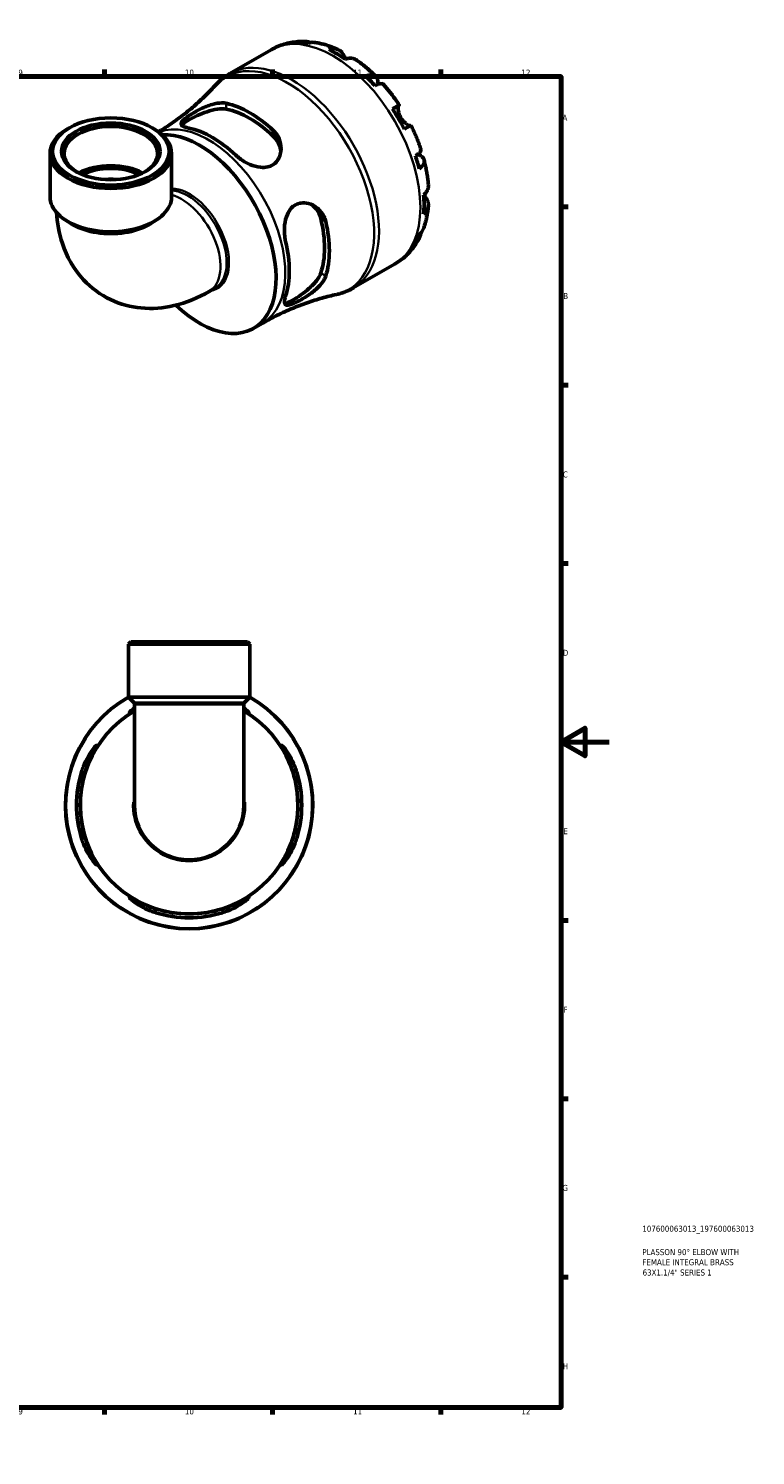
# Model space of a CAD drawing. Header units: millimetres. Extents: x 0 to 902, y 0 to 769.
# Tile 5 of 5: x 599 to 902, y 0 to 594. Entities that reach past the tile are written whole.
import ezdxf

# ---------------------------------------------------------------- set-up
doc = ezdxf.new("R2010")
doc.units = ezdxf.units.MM
for name, color, linetype, lineweight in [('Border (ISO)', 7, 'Continuous', 70), ('Title (ISO)', 7, 'Continuous', 50), ('Visible (ISO)', 7, 'Continuous', 50), ('Visible Narrow (ISO)', 7, 'Continuous', 35)]:
    doc.layers.add(name, color=color, linetype=linetype, lineweight=lineweight)
doc.styles.add('Note Text (ISO)', font='tahoma.ttf')

# ---------------------------------------------------------------- blocks, each defined once
blk = doc.blocks.new('Borders Default Border')
at = {"layer": 'Border (ISO)'}
for p, q in [((70.08, 574), (70.08, 576.9)), ((140.17, 574), (140.17, 576.9)), ((210.25, 574), (210.25, 576.9)), ((280.33, 574), (280.33, 576.9)), ((350.42, 574), (350.42, 576.9)), ((490.58, 574), (490.58, 576.9)), ((560.67, 574), (560.67, 576.9)), ((630.75, 574), (630.75, 576.9)), ((700.83, 574), (700.83, 576.9)), ((770.92, 574), (770.92, 576.9)), ((20, 519.75), (17.1, 519.75)), ((821, 519.75), (823.9, 519.75)), ((20, 445.5), (17.1, 445.5)), ((821, 445.5), (823.9, 445.5)), ((20, 371.25), (17.1, 371.25)), ((821, 371.25), (823.9, 371.25)), ((20, 222.75), (17.1, 222.75)), ((821, 222.75), (823.9, 222.75)), ((20, 148.5), (17.1, 148.5)), ((821, 148.5), (823.9, 148.5)), ((20, 74.25), (17.1, 74.25)), ((821, 74.25), (823.9, 74.25)), ((70.08, 20), (70.08, 17.1)), ((140.17, 20), (140.17, 17.1)), ((210.25, 20), (210.25, 17.1)), ((280.33, 20), (280.33, 17.1)), ((350.42, 20), (350.42, 17.1)), ((490.58, 20), (490.58, 17.1)), ((560.67, 20), (560.67, 17.1)), ((630.75, 20), (630.75, 17.1)), ((700.83, 20), (700.83, 17.1)), ((770.92, 20), (770.92, 17.1))]:
    blk.add_line(p, q, dxfattribs=at)
at = {"layer": 'Border (ISO)', "flags": 128}
for points in [[(420.5, 594), (420.5, 574), (414.73, 584), (426.27, 584), (420.5, 574)], [(20, 20), (20, 574), (821, 574), (821, 20), (20, 20)], [(0, 297), (20, 297), (10, 302.77), (10, 291.23), (20, 297)], [(841, 297), (821, 297), (831, 302.77), (831, 291.23), (821, 297)], [(420.5, 0), (420.5, 20), (414.73, 10), (426.27, 10), (420.5, 20)]]:
    blk.add_lwpolyline(points, dxfattribs=at)
at = {"layer": 'Border (ISO)', "color": 232, "true_color": 0xca0064, "char_height": 2.5, "attachment_point": 7, "style": 'Note Text (ISO)'}
for s, insert in [('1', (34.48, 574.4)), ('2', (104.37, 574.4)), ('3', (174.43, 574.35)), ('4', (244.42, 574.4)), ('5', (314.64, 574.35)), ('6', (384.66, 574.35)), ('7', (454.77, 574.4)), ('8', (524.81, 574.34)), ('9', (594.88, 574.35)), ('10', (664.29, 574.35)), ('11', (734.37, 574.4)), ('12', (804.46, 574.4)), ('A', (17.29, 555.62)), ('A', (821.59, 555.62)), ('B', (17.59, 481.38)), ('B', (821.89, 481.38)), ('C', (17.43, 407.08)), ('C', (821.73, 407.08)), ('D', (17.43, 332.88)), ('D', (821.73, 332.88)), ('E', (17.64, 258.63)), ('E', (821.94, 258.63)), ('F', (17.7, 184.38)), ('F', (822, 184.38)), ('G', (17.31, 110.08)), ('G', (821.61, 110.08)), ('H', (17.44, 35.88)), ('H', (821.74, 35.88)), ('1', (34.48, 17.1)), ('2', (104.37, 17.1)), ('3', (174.43, 17.05)), ('4', (244.42, 17.1)), ('5', (314.64, 17.05)), ('6', (384.66, 17.05)), ('7', (454.77, 17.1)), ('8', (524.81, 17.04)), ('9', (594.88, 17.05)), ('10', (664.29, 17.05)), ('11', (734.37, 17.1)), ('12', (804.46, 17.1))]:
    blk.add_mtext(s, dxfattribs=dict(at, insert=insert))
blk = doc.blocks.new('Title Blocks ISO')
at = {"layer": 'Title (ISO)', "color": 232, "true_color": 0xca0064, "style": 'Note Text (ISO)'}
for tag, p in [('PART_NUMBER_001', (33.84, 73.13)), ('DESCRIPTION_001', (33.84, 63.4)), ('DESCRIPTION_002', (33.84, 59.19)), ('DESCRIPTION_003', (33.95, 54.91))]:
    blk.add_attdef(tag, p, '', height=2.5, dxfattribs=at)

msp = doc.modelspace()

# ---------------------------------------------------------------- linework, layer by layer
at = {"layer": 'Visible (ISO)'}
for p, q in [((683.029, 575.25), (700.254, 585.169)), ((616.17, 552.694), (615.439, 552.269)), ((650.652, 552.694), (651.383, 552.269)), ((608.092, 523.956), (608.092, 541.999)), ((658.73, 523.956), (658.73, 541.999)), ((617.236, 512.643), (615.439, 513.686)), ((649.586, 512.643), (651.383, 513.686)), ((734.43, 485.992), (751.654, 495.911)), ((674.368, 484.539), (676.906, 486)), ((692.868, 469.19), (696.686, 471.388)), ((641.749, 338.741), (640.719, 337.711)), ((641.749, 338.741), (690.327, 338.741)), ((690.327, 338.741), (691.357, 337.711)), ((691.357, 337.711), (640.719, 337.711)), ((640.719, 315.641), (640.719, 337.711)), ((691.357, 315.641), (691.357, 337.711)), ((691.357, 315.641), (640.719, 315.641)), ((643.251, 313.109), (640.719, 315.641)), ((688.825, 313.109), (691.357, 315.641)), ((643.251, 313.109), (643.251, 312.581)), ((688.825, 313.109), (643.251, 313.109)), ((643.251, 312.581), (643.251, 270.741)), ((688.825, 313.109), (688.825, 312.581)), ((688.825, 270.741), (688.825, 312.581))]:
    msp.add_line(p, q, dxfattribs=at)
for radius, start, end in [(51.5, 119.403894, 60.596106), (45.32, 120.185455, 59.814545), (46.913, 162.81602, 197.18398), (45.334, 162.198005, 197.801995), (45.334, 342.198005, 17.801995), (46.913, 342.81602, 17.18398), (22.787, 180, 0), (45.334, 252.198005, 287.801995), (46.913, 252.81602, 287.18398)]:
    msp.add_arc((666.038, 270.741), radius, start, end, dxfattribs=at)
for centre, major_axis, ratio, start_param, end_param in [((727.669, 541.527), (-25.578, 44.417), 0.5780931, 5.8354042, 5.9494356), ((727.669, 541.527), (-25.578, 44.417), 0.5780931, 5.4049542, 5.5944875), ((727.669, 541.527), (-25.578, 44.417), 0.5780931, 5.0500061, 5.1640375), ((691.3, 520.584), (23.411, -40.654), 0.5780931, 2.0582112, 2.6580452), ((691.3, 520.584), (21.987, -38.182), 0.5780931, 2.0381235, 2.6781329), ((727.669, 541.527), (-25.578, 44.417), 0.5780931, 4.619556, 4.8090893), ((633.411, 541.999), (-19.476, 0), 0.5758617, 2.3863541, 7.0384239), ((675.709, 511.606), (-22.623, 39.286), 0.5780931, 5.1890174, 5.8104243), ((633.411, 541.999), (-25.319, 0), 0.5758617, 5.5016397, 10.2063236), ((670.251, 508.463), (-22.616, 39.274), 0.5780931, 2.0473985, 6.0035616), ((727.669, 541.527), (-25.578, 44.417), 0.5780931, 4.2646079, 4.3786393), ((633.411, 525.673), (-19.476, 0), 0.5758617, 3.9598134, 5.4649646), ((633.411, 525.673), (-17.528, 0), 0.5758617, 3.9777593, 5.4470187), ((633.411, 523.956), (-25.319, 0), 0.5758617, 0, 3.1415927), ((727.669, 541.527), (-25.578, 44.417), 0.5780931, 3.8341579, 4.0236912), ((633.411, 521.886), (22.787, 0), 0.5758617, 3.9231383, 5.5016397), ((691.3, 520.584), (21.987, -38.182), 0.5780931, 0.4673272, 1.1073366), ((691.3, 520.584), (23.411, -40.654), 0.5780931, 0.4874148, 1.0872489), ((675.709, 511.606), (-22.623, 39.286), 0.5780931, 3.6182211, 4.2396279), ((727.669, 541.527), (25.578, -44.417), 0.5780931, 0.3376171, 0.4516485)]:
    msp.add_ellipse(centre, major_axis=major_axis, ratio=ratio, start_param=start_param, end_param=end_param, dxfattribs=at)
for major_axis in [(24.289, 0), (20.506, 0)]:
    msp.add_ellipse((633.411, 542.841), major_axis=major_axis, ratio=0.5758617, dxfattribs=at)
for points, knots in [([(700.254, 585.169), (701.101, 585.657), (701.976, 586.095), (703.768, 586.867), (704.684, 587.201), (706.542, 587.762), (707.483, 587.989), (709.376, 588.34), (710.328, 588.464), (712.23, 588.614), (713.181, 588.641), (714.127, 588.622)], [5.49972085, 5.49972085, 5.49972085, 5.49972085, 5.56676099, 5.56676099, 5.63380113, 5.63380113, 5.70084126, 5.70084126, 5.7678814, 5.7678814, 5.83492154, 5.83492154, 5.83492154, 5.83492154]), ([(711.913, 588.337), (712.52, 588.509), (713.143, 588.6), (714.31, 588.639), (714.961, 588.587), (715.938, 588.378), (716.271, 588.283), (716.592, 588.171)], [0.23003486, 0.23003486, 0.23003486, 0.23003486, 0.44833783, 0.44833783, 0.67289568, 0.67289568, 0.78991665, 0.78991665, 0.78991665, 0.78991665]), ([(718.738, 588.182), (718.291, 588.257), (717.838, 588.281), (716.887, 588.237), (716.307, 588.141), (715.73, 587.967)], [6.57935547, 6.57935547, 6.57935547, 6.57935547, 6.75690579, 6.75690579, 6.97520876, 6.97520876, 6.97520876, 6.97520876]), ([(718.738, 588.182), (719.394, 588.071), (720.046, 587.941), (721.341, 587.643), (721.983, 587.476), (723.259, 587.107), (723.892, 586.905), (725.148, 586.469), (725.771, 586.235), (727.007, 585.736), (727.62, 585.472), (728.228, 585.192)], [5.94497245, 5.94497245, 5.94497245, 5.94497245, 5.99255162, 5.99255162, 6.04013079, 6.04013079, 6.08770996, 6.08770996, 6.13528912, 6.13528912, 6.18286829, 6.18286829, 6.18286829, 6.18286829]), ([(724.239, 585.218), (724.788, 585.404), (725.324, 585.517), (726.288, 585.609), (726.802, 585.593), (727.761, 585.402), (728.206, 585.228), (728.955, 584.79), (729.327, 584.487), (729.898, 583.824), (730.118, 583.493), (730.298, 583.147)], [0.2300371, 0.2300371, 0.2300371, 0.2300371, 0.4481544, 0.4481544, 0.6727436, 0.6727436, 0.8973328, 0.8973328, 1.1227327, 1.1227327, 1.2981486, 1.2981486, 1.2981486, 1.2981486]), ([(730.298, 583.147), (730.364, 583.019), (730.437, 582.881), (730.599, 582.576), (730.69, 582.407), (730.912, 582.004), (731.046, 581.765), (731.226, 581.455), (731.262, 581.394), (731.299, 581.333)], [-0.78516465, -0.78516465, -0.78516465, -0.78516465, -0.71674204, -0.71674204, -0.64259311, -0.64259311, -0.54817339, -0.54817339, -0.52513775, -0.52513775, -0.52513775, -0.52513775]), ([(735.708, 580.887), (735.619, 580.949), (735.529, 581.007), (735.065, 581.278), (734.62, 581.452), (733.661, 581.643), (733.147, 581.659), (732.183, 581.567), (731.647, 581.454), (731.098, 581.268)], [6.2608959, 6.2608959, 6.2608959, 6.2608959, 6.31513039, 6.31513039, 6.53971958, 6.53971958, 6.76430877, 6.76430877, 6.98242607, 6.98242607, 6.98242607, 6.98242607]), ([(735.709, 580.887), (736.281, 580.49), (736.847, 580.081), (737.968, 579.239), (738.524, 578.806), (739.622, 577.917), (740.166, 577.462), (741.241, 576.529), (741.773, 576.052), (742.824, 575.077), (743.344, 574.579), (743.857, 574.071)], [0.10215415, 0.10215415, 0.10215415, 0.10215415, 0.15041409, 0.15041409, 0.19867404, 0.19867404, 0.24693398, 0.24693398, 0.29519393, 0.29519393, 0.34345388, 0.34345388, 0.34345388, 0.34345388]), ([(677.153, 570.513), (675.799, 569.028), (674.364, 567.543), (671.338, 564.599), (669.747, 563.14), (666.421, 560.279), (664.686, 558.876), (661.092, 556.153), (659.232, 554.833), (656.003, 552.692), (654.661, 551.843), (653.299, 551.022)], [5.31717375, 5.31717375, 5.31717375, 5.31717375, 5.35368317, 5.35368317, 5.39019259, 5.39019259, 5.42670201, 5.42670201, 5.46321143, 5.46321143, 5.48840938, 5.48840938, 5.48840938, 5.48840938]), ([(677.153, 570.513), (677.491, 570.884), (677.841, 571.246), (678.564, 571.949), (678.936, 572.29), (679.702, 572.949), (680.095, 573.267), (680.902, 573.878), (681.315, 574.171), (682.159, 574.731), (682.59, 574.997), (683.029, 575.25)], [5.31717375, 5.31717375, 5.31717375, 5.31717375, 5.35368317, 5.35368317, 5.39019259, 5.39019259, 5.42670201, 5.42670201, 5.46321143, 5.46321143, 5.49972085, 5.49972085, 5.49972085, 5.49972085]), ([(739.607, 574.217), (740.129, 574.424), (740.623, 574.568), (741.487, 574.733), (741.933, 574.765), (742.732, 574.691), (743.084, 574.585), (743.645, 574.284), (743.905, 574.062), (744.305, 573.492), (744.446, 573.145), (744.606, 572.42), (744.64, 571.976), (744.594, 571.223), (744.56, 570.947), (744.511, 570.667)], [0.2300349, 0.2300349, 0.2300349, 0.2300349, 0.4483378, 0.4483378, 0.6728957, 0.6728957, 0.8974535, 0.8974535, 1.1226267, 1.1226267, 1.3478, 1.3478, 1.5738057, 1.5738057, 1.6947899, 1.6947899, 1.6947899, 1.6947899]), ([(746.905, 570.857), (746.824, 570.947), (746.711, 571.009), (746.394, 571.093), (746.138, 571.099), (745.505, 570.998), (745.128, 570.892), (744.367, 570.619), (743.916, 570.429), (743.424, 570.192)], [6.14481821, 6.14481821, 6.14481821, 6.14481821, 6.3077901, 6.3077901, 6.53234794, 6.53234794, 6.75690579, 6.75690579, 6.97520876, 6.97520876, 6.97520876, 6.97520876]), ([(746.906, 570.857), (747.387, 570.316), (747.862, 569.767), (748.798, 568.651), (749.259, 568.086), (750.166, 566.938), (750.613, 566.357), (751.49, 565.18), (751.921, 564.584), (752.767, 563.379), (753.183, 562.77), (753.59, 562.154)], [0.44157516, 0.44157516, 0.44157516, 0.44157516, 0.4894013, 0.4894013, 0.53722743, 0.53722743, 0.58505357, 0.58505357, 0.6328797, 0.6328797, 0.68070584, 0.68070584, 0.68070584, 0.68070584]), ([(665.908, 552.538), (665.414, 552.639), (664.97, 552.752), (663.74, 553.14), (663.165, 553.448), (662.601, 554.166), (662.607, 554.578), (663.157, 555.442), (663.543, 555.847), (664.517, 556.67), (665.035, 557.058), (666.252, 557.898), (666.94, 558.339), (668.713, 559.399), (669.823, 560.006), (672.489, 561.298), (674.066, 561.936), (677.028, 562.795), (678.427, 563.037), (680.339, 563.048), (680.945, 562.991), (681.5, 562.87)], [-3.8481612, -3.8481612, -3.8481612, -3.8481612, -3.6270332, -3.6270332, -3.149235, -3.149235, -2.6745547, -2.6745547, -2.3368508, -2.3368508, -2.0716963, -2.0716963, -1.7982934, -1.7982934, -1.4184679, -1.4184679, -0.9070726, -0.9070726, -0.4224468, -0.4224468, -0.1748914, -0.1748914, -0.1748914, -0.1748914]), ([(662.935, 553.747), (663.075, 553.937), (663.272, 554.142), (664.083, 554.835), (664.919, 555.384), (666.897, 556.523), (668.132, 557.166), (670.777, 558.383), (672.189, 558.952), (674.908, 559.861), (676.409, 560.247), (679.193, 560.627), (680.476, 560.618), (681.5, 560.421)], [2.8213762, 2.8213762, 2.8213762, 2.8213762, 3.0179158, 3.0179158, 3.4373947, 3.4373947, 3.8568737, 3.8568737, 4.2763526, 4.2763526, 4.7341023, 4.7341023, 5.1918519, 5.1918519, 5.1918519, 5.1918519]), ([(750.756, 560.533), (751.226, 560.803), (751.642, 561.043), (752.323, 561.433), (752.646, 561.618), (753.15, 561.907), (753.332, 562.01), (753.55, 562.133), (753.605, 562.164), (753.57, 562.141), (753.51, 562.105), (753.415, 562.049)], [0.2300371, 0.2300371, 0.2300371, 0.2300371, 0.4481544, 0.4481544, 0.6727436, 0.6727436, 0.8973328, 0.8973328, 1.1227327, 1.1227327, 1.2981486, 1.2981486, 1.2981486, 1.2981486]), ([(753.415, 562.049), (753.395, 562.037), (753.375, 562.021), (753.307, 561.945), (753.262, 561.858), (753.183, 561.611), (753.151, 561.445), (753.104, 560.958), (753.104, 560.604), (753.189, 559.72), (753.291, 559.182), (753.642, 558.046), (753.894, 557.458), (754.215, 556.902)], [-0.78090098, -0.78090098, -0.78090098, -0.78090098, -0.74249641, -0.74249641, -0.64168011, -0.64168011, -0.53308797, -0.53308797, -0.37727943, -0.37727943, -0.19250343, -0.19250343, 0, 0, 0, 0]), ([(754.215, 556.902), (754.405, 556.574), (754.616, 556.26), (755.087, 555.651), (755.347, 555.361), (755.96, 554.761), (756.313, 554.477), (756.963, 554.033), (757.254, 553.874), (757.674, 553.695), (757.822, 553.648), (758.056, 553.606), (758.145, 553.607), (758.21, 553.626)], [0, 0, 0, 0, 0.11375655, 0.11375655, 0.23538098, 0.23538098, 0.39430899, 0.39430899, 0.54630686, 0.54630686, 0.65204055, 0.65204055, 0.7489387, 0.7489387, 0.7489387, 0.7489387]), ([(758.44, 553.754), (758.438, 553.754), (758.384, 553.724), (758.182, 553.61), (758, 553.506), (757.496, 553.218), (757.173, 553.033), (756.492, 552.642), (756.076, 552.403), (755.606, 552.133)], [6.1219887, 6.1219887, 6.1219887, 6.1219887, 6.31513039, 6.31513039, 6.53971958, 6.53971958, 6.76430877, 6.76430877, 6.98242607, 6.98242607, 6.98242607, 6.98242607]), ([(758.44, 553.754), (758.769, 553.093), (759.089, 552.429), (759.71, 551.093), (760.011, 550.422), (760.592, 549.073), (760.872, 548.396), (761.412, 547.036), (761.672, 546.354), (762.17, 544.985), (762.409, 544.299), (762.637, 543.611)], [0.89009478, 0.89009478, 0.89009478, 0.89009478, 0.93792256, 0.93792256, 0.98575034, 0.98575034, 1.03357813, 1.03357813, 1.08140591, 1.08140591, 1.12923369, 1.12923369, 1.12923369, 1.12923369]), ([(701.101, 551.582), (701.642, 551.077), (702.121, 550.518), (703.316, 548.775), (703.847, 547.495), (704.424, 544.691), (704.401, 543.149), (703.756, 540.656), (703.287, 539.655), (702.133, 538.191), (701.554, 537.667), (700.246, 536.858), (699.543, 536.573), (697.83, 536.174), (696.814, 536.13), (694.304, 536.378), (692.806, 536.811), (689.862, 538.073), (688.417, 538.921), (686.554, 540.319), (686.009, 540.777), (685.509, 541.25)], [-3.8955804, -3.8955804, -3.8955804, -3.8955804, -3.6535708, -3.6535708, -3.19293, -3.19293, -2.6729658, -2.6729658, -2.284942, -2.284942, -2.0060777, -2.0060777, -1.7415575, -1.7415575, -1.4079212, -1.4079212, -0.9369214, -0.9369214, -0.4425319, -0.4425319, -0.2186521, -0.2186521, -0.2186521, -0.2186521]), ([(701.101, 549.133), (702.125, 548.151), (702.983, 546.927), (703.911, 544.742), (704.149, 543.83), (704.259, 542.942)], [-1.7544572, -1.7544572, -1.7544572, -1.7544572, -1.29670755, -1.29670755, -0.99224348, -0.99224348, -0.99224348, -0.99224348]), ([(760.308, 540.948), (760.76, 541.254), (761.151, 541.548), (761.771, 542.067), (762.052, 542.338), (762.457, 542.832), (762.582, 543.055), (762.67, 543.368), (762.673, 543.496), (762.636, 543.611)], [0.23003486, 0.23003486, 0.23003486, 0.23003486, 0.44833783, 0.44833783, 0.67289568, 0.67289568, 0.89745353, 0.89745353, 1.0611692, 1.0611692, 1.0611692, 1.0611692]), ([(761.24, 541.628), (761.523, 541.527), (761.795, 541.413), (762.482, 541.072), (762.849, 540.823), (763.394, 540.325), (763.624, 540.032), (763.915, 539.404), (763.975, 539.07), (763.953, 538.438), (763.868, 538.081), (763.531, 537.357), (763.279, 536.989), (762.702, 536.326), (762.329, 535.972), (761.888, 535.625)], [5.5033678, 5.5033678, 5.5033678, 5.5033678, 5.6314379, 5.6314379, 5.8574437, 5.8574437, 6.0826169, 6.0826169, 6.3077901, 6.3077901, 6.5323479, 6.5323479, 6.7569058, 6.7569058, 6.9752088, 6.9752088, 6.9752088, 6.9752088]), ([(763.897, 539.363), (764.081, 538.664), (764.252, 537.965), (764.572, 536.567), (764.72, 535.867), (764.991, 534.469), (765.114, 533.77), (765.335, 532.374), (765.433, 531.676), (765.602, 530.283), (765.674, 529.588), (765.733, 528.894)], [1.22732598, 1.22732598, 1.22732598, 1.22732598, 1.27558312, 1.27558312, 1.32384026, 1.32384026, 1.3720974, 1.3720974, 1.42035454, 1.42035454, 1.46861168, 1.46861168, 1.46861168, 1.46861168]), ([(763.749, 524.715), (764.185, 525.096), (764.552, 525.503), (765.116, 526.288), (765.359, 526.74), (765.676, 527.662), (765.748, 528.133), (765.747, 528.672), (765.742, 528.782), (765.732, 528.893)], [0.23003714, 0.23003714, 0.23003714, 0.23003714, 0.44815444, 0.44815444, 0.67274363, 0.67274363, 0.89733283, 0.89733283, 0.95341572, 0.95341572, 0.95341572, 0.95341572]), ([(764.999, 523.043), (765.208, 522.716), (765.384, 522.361), (765.671, 521.539), (765.746, 521.066), (765.748, 520.203), (765.676, 519.732), (765.359, 518.809), (765.116, 518.358), (764.552, 517.573), (764.185, 517.166), (763.749, 516.785)], [5.9143146, 5.9143146, 5.9143146, 5.9143146, 6.0897305, 6.0897305, 6.3151304, 6.3151304, 6.5397196, 6.5397196, 6.7643088, 6.7643088, 6.9824261, 6.9824261, 6.9824261, 6.9824261]), ([(763.906, 524.857), (764.014, 524.663), (764.122, 524.477), (764.367, 524.061), (764.501, 523.84), (764.757, 523.424), (764.878, 523.233), (764.992, 523.054), (764.995, 523.049), (764.999, 523.043)], [-2.85672969, -2.85672969, -2.85672969, -2.85672969, -2.78540812, -2.78540812, -2.69094331, -2.69094331, -2.59427293, -2.59427293, -2.59108226, -2.59108226, -2.59108226, -2.59108226]), ([(610.756, 517.446), (611.045, 513.121), (611.814, 508.769), (615.028, 499.184), (617.872, 493.935), (625.165, 486.062), (629.051, 483.165), (637.353, 479.222), (641.687, 478.086), (650.709, 477.214), (655.36, 477.641), (664.996, 479.876), (669.863, 481.945), (674.368, 484.539)], [3.21582, 3.21582, 3.21582, 3.21582, 3.4557519, 3.4557519, 3.7512832, 3.7512832, 3.974695, 3.974695, 4.1855511, 4.1855511, 4.4232069, 4.4232069, 4.712389, 4.712389, 4.712389, 4.712389]), ([(706.23, 505.361), (706.071, 506.024), (705.948, 506.717), (705.672, 508.97), (705.653, 510.587), (705.998, 513.735), (706.361, 515.268), (707.388, 517.606), (707.933, 518.483), (709.135, 519.793), (709.731, 520.268), (711.069, 521.004), (711.796, 521.248), (713.601, 521.538), (714.682, 521.466), (717.133, 520.839), (718.474, 520.127), (720.697, 518.249), (721.605, 517.102), (722.568, 515.116), (722.82, 514.405), (722.992, 513.666)], [-3.8481612, -3.8481612, -3.8481612, -3.8481612, -3.6270332, -3.6270332, -3.149235, -3.149235, -2.6745547, -2.6745547, -2.3368508, -2.3368508, -2.0716963, -2.0716963, -1.7982934, -1.7982934, -1.4184679, -1.4184679, -0.9070726, -0.9070726, -0.4224468, -0.4224468, -0.1748914, -0.1748914, -0.1748914, -0.1748914]), ([(717.067, 520.74), (717.789, 520.197), (718.467, 519.529), (719.903, 517.622), (720.534, 516.265), (720.874, 514.885)], [4.42692359, 4.42692359, 4.42692359, 4.42692359, 4.73410227, 4.73410227, 5.19185191, 5.19185191, 5.19185191, 5.19185191]), ([(765.73, 520.255), (765.669, 519.589), (765.593, 518.925), (765.409, 517.605), (765.302, 516.948), (765.053, 515.642), (764.913, 514.992), (764.597, 513.702), (764.422, 513.062), (764.036, 511.791), (763.824, 511.161), (763.594, 510.537)], [1.67115243, 1.67115243, 1.67115243, 1.67115243, 1.71873148, 1.71873148, 1.76631053, 1.76631053, 1.81388958, 1.81388958, 1.86146863, 1.86146863, 1.90904768, 1.90904768, 1.90904768, 1.90904768]), ([(761.684, 506.322), (761.225, 505.482), (760.723, 504.662), (759.634, 503.069), (759.045, 502.296), (757.783, 500.814), (757.108, 500.104), (755.678, 498.76), (754.922, 498.126), (753.339, 496.948), (752.511, 496.404), (751.654, 495.911)], [2.01902344, 2.01902344, 2.01902344, 2.01902344, 2.0868444, 2.0868444, 2.15466535, 2.15466535, 2.2224863, 2.2224863, 2.29030725, 2.29030725, 2.3581282, 2.3581282, 2.3581282, 2.3581282]), ([(762.517, 508.685), (762.452, 508.336), (762.365, 507.987), (762.052, 507.024), (761.771, 506.435), (761.151, 505.447), (760.76, 504.954), (760.308, 504.516)], [6.41028672, 6.41028672, 6.41028672, 6.41028672, 6.53234794, 6.53234794, 6.75690579, 6.75690579, 6.97520876, 6.97520876, 6.97520876, 6.97520876]), ([(761.888, 508.018), (762.329, 508.43), (762.702, 508.882), (763.223, 509.69), (763.433, 510.103), (763.594, 510.537)], [0.23003486, 0.23003486, 0.23003486, 0.23003486, 0.44833783, 0.44833783, 0.62985271, 0.62985271, 0.62985271, 0.62985271]), ([(722.992, 491.003), (722.824, 490.473), (722.579, 489.931), (721.666, 488.345), (720.822, 487.307), (718.68, 485.19), (717.331, 484.119), (714.847, 482.413), (713.744, 481.735), (711.898, 480.701), (711.154, 480.315), (709.798, 479.671), (709.199, 479.415), (707.995, 478.98), (707.448, 478.844), (706.407, 478.784), (706.033, 478.971), (705.653, 479.802), (705.665, 480.47), (705.945, 481.766), (706.069, 482.213), (706.23, 482.698)], [-3.8955804, -3.8955804, -3.8955804, -3.8955804, -3.6535708, -3.6535708, -3.19293, -3.19293, -2.6729658, -2.6729658, -2.284942, -2.284942, -2.0060777, -2.0060777, -1.7415575, -1.7415575, -1.4079212, -1.4079212, -0.9369214, -0.9369214, -0.4425319, -0.4425319, -0.2186521, -0.2186521, -0.2186521, -0.2186521]), ([(720.874, 492.223), (720.534, 491.234), (719.903, 490.116), (718.184, 487.891), (717.1, 486.782), (714.954, 484.88), (713.755, 483.942), (711.378, 482.261), (710.203, 481.514), (709.214, 480.945), (708.226, 480.376), (707.33, 479.93), (706.32, 479.578), (706.041, 479.511), (705.806, 479.487)], [-1.7544572, -1.7544572, -1.7544572, -1.7544572, -1.2967075, -1.2967075, -0.8389579, -0.8389579, -0.419479, -0.419479, 0, 0, 0, 0.419479, 0.419479, 0.6170295, 0.6170295, 0.6170295, 0.6170295]), ([(696.686, 471.388), (698.683, 472.539), (700.717, 473.625), (704.826, 475.658), (706.901, 476.604), (711.06, 478.346), (713.144, 479.142), (717.288, 480.582), (719.349, 481.226), (723.414, 482.366), (725.419, 482.862), (727.382, 483.287)], [2.3581282, 2.3581282, 2.3581282, 2.3581282, 2.39463762, 2.39463762, 2.43114704, 2.43114704, 2.46765646, 2.46765646, 2.50416588, 2.50416588, 2.5406753, 2.5406753, 2.5406753, 2.5406753]), ([(734.43, 485.992), (733.991, 485.739), (733.544, 485.5), (732.636, 485.051), (732.175, 484.841), (731.241, 484.45), (730.769, 484.269), (729.815, 483.938), (729.333, 483.787), (728.363, 483.515), (727.874, 483.394), (727.382, 483.287)], [2.3581282, 2.3581282, 2.3581282, 2.3581282, 2.39463762, 2.39463762, 2.43114704, 2.43114704, 2.46765646, 2.46765646, 2.50416588, 2.50416588, 2.5406753, 2.5406753, 2.5406753, 2.5406753]), ([(643.251, 310.062), (643.133, 310), (643.019, 309.941), (642.324, 309.58), (641.867, 309.347), (641.328, 309.13), (641.191, 309.106), (641.127, 309.212), (641.207, 309.346), (641.643, 309.828), (642.09, 310.233), (642.862, 310.838), (643.051, 310.981), (643.251, 311.128)], [-2.7379108, -2.7379108, -2.7379108, -2.7379108, -2.6745547, -2.6745547, -2.3368508, -2.3368508, -2.0716963, -2.0716963, -1.7982934, -1.7982934, -1.4184679, -1.4184679, -1.306844, -1.306844, -1.306844, -1.306844]), ([(688.825, 311.128), (688.985, 311.01), (689.138, 310.895), (689.91, 310.298), (690.383, 309.876), (690.853, 309.367), (690.944, 309.224), (690.895, 309.106), (690.766, 309.125), (690.249, 309.328), (689.808, 309.551), (689.109, 309.914), (688.97, 309.986), (688.825, 310.062)], [-2.7625612, -2.7625612, -2.7625612, -2.7625612, -2.6729658, -2.6729658, -2.284942, -2.284942, -2.0060777, -2.0060777, -1.7415575, -1.7415575, -1.4079212, -1.4079212, -1.330009, -1.330009, -1.330009, -1.330009]), ([(621.219, 284.601), (621.456, 285.367), (621.723, 286.124), (622.567, 288.262), (623.203, 289.57), (624.589, 292.03), (625.347, 293.147), (626.481, 294.613), (626.904, 295.086), (627.412, 295.557), (627.555, 295.648), (627.673, 295.598), (627.654, 295.47), (627.451, 294.952), (627.228, 294.511), (626.519, 293.144), (625.969, 292.105), (624.796, 289.652), (624.169, 288.218), (623.345, 286.011), (623.101, 285.309), (622.874, 284.601)], [-3.8955804, -3.8955804, -3.8955804, -3.8955804, -3.6535708, -3.6535708, -3.19293, -3.19293, -2.6729658, -2.6729658, -2.284942, -2.284942, -2.0060777, -2.0060777, -1.7415575, -1.7415575, -1.4079212, -1.4079212, -0.9369214, -0.9369214, -0.4425319, -0.4425319, -0.2186521, -0.2186521, -0.2186521, -0.2186521]), ([(709.202, 284.601), (708.977, 285.301), (708.736, 285.995), (707.934, 288.146), (707.33, 289.537), (706.168, 291.985), (705.608, 293.048), (704.877, 294.455), (704.644, 294.913), (704.427, 295.452), (704.402, 295.588), (704.508, 295.652), (704.642, 295.572), (705.125, 295.136), (705.529, 294.689), (706.627, 293.289), (707.369, 292.213), (708.781, 289.756), (709.456, 288.386), (710.34, 286.16), (710.614, 285.386), (710.857, 284.601)], [-3.8481612, -3.8481612, -3.8481612, -3.8481612, -3.6270332, -3.6270332, -3.149235, -3.149235, -2.6745547, -2.6745547, -2.3368508, -2.3368508, -2.0716963, -2.0716963, -1.7982934, -1.7982934, -1.4184679, -1.4184679, -0.9070726, -0.9070726, -0.4224468, -0.4224468, -0.1748914, -0.1748914, -0.1748914, -0.1748914]), ([(622.874, 256.881), (623.099, 256.182), (623.34, 255.488), (624.142, 253.336), (624.745, 251.946), (625.908, 249.498), (626.468, 248.435), (627.199, 247.028), (627.432, 246.57), (627.649, 246.031), (627.674, 245.895), (627.567, 245.831), (627.433, 245.91), (626.951, 246.347), (626.546, 246.793), (625.449, 248.194), (624.707, 249.269), (623.295, 251.727), (622.62, 253.096), (621.735, 255.323), (621.462, 256.097), (621.219, 256.881)], [-3.8481612, -3.8481612, -3.8481612, -3.8481612, -3.6270332, -3.6270332, -3.149235, -3.149235, -2.6745547, -2.6745547, -2.3368508, -2.3368508, -2.0716963, -2.0716963, -1.7982934, -1.7982934, -1.4184679, -1.4184679, -0.9070726, -0.9070726, -0.4224468, -0.4224468, -0.1748914, -0.1748914, -0.1748914, -0.1748914]), ([(710.857, 256.881), (710.62, 256.115), (710.353, 255.359), (709.508, 253.221), (708.873, 251.912), (707.487, 249.452), (706.729, 248.336), (705.595, 246.869), (705.172, 246.396), (704.664, 245.926), (704.52, 245.835), (704.403, 245.885), (704.422, 246.013), (704.625, 246.53), (704.848, 246.971), (705.557, 248.338), (706.106, 249.378), (707.28, 251.831), (707.906, 253.264), (708.731, 255.472), (708.974, 256.174), (709.202, 256.881)], [-3.8955804, -3.8955804, -3.8955804, -3.8955804, -3.6535708, -3.6535708, -3.19293, -3.19293, -2.6729658, -2.6729658, -2.284942, -2.284942, -2.0060777, -2.0060777, -1.7415575, -1.7415575, -1.4079212, -1.4079212, -0.9369214, -0.9369214, -0.4425319, -0.4425319, -0.2186521, -0.2186521, -0.2186521, -0.2186521]), ([(652.178, 225.923), (651.412, 226.159), (650.655, 226.426), (648.518, 227.271), (647.209, 227.906), (644.749, 229.292), (643.632, 230.05), (642.166, 231.184), (641.693, 231.607), (641.222, 232.115), (641.132, 232.259), (641.181, 232.376), (641.309, 232.357), (641.827, 232.154), (642.268, 231.931), (643.635, 231.222), (644.675, 230.673), (647.128, 229.499), (648.561, 228.873), (650.769, 228.049), (651.471, 227.805), (652.178, 227.578)], [-3.8955804, -3.8955804, -3.8955804, -3.8955804, -3.6535708, -3.6535708, -3.19293, -3.19293, -2.6729658, -2.6729658, -2.284942, -2.284942, -2.0060777, -2.0060777, -1.7415575, -1.7415575, -1.4079212, -1.4079212, -0.9369214, -0.9369214, -0.4425319, -0.4425319, -0.2186521, -0.2186521, -0.2186521, -0.2186521]), ([(679.898, 227.578), (680.597, 227.802), (681.291, 228.043), (683.443, 228.845), (684.833, 229.449), (687.281, 230.612), (688.345, 231.171), (689.752, 231.903), (690.209, 232.135), (690.748, 232.352), (690.884, 232.377), (690.948, 232.271), (690.869, 232.137), (690.433, 231.654), (689.986, 231.25), (688.585, 230.152), (687.51, 229.41), (685.052, 227.999), (683.683, 227.323), (681.456, 226.439), (680.682, 226.165), (679.898, 225.923)], [-3.8481612, -3.8481612, -3.8481612, -3.8481612, -3.6270332, -3.6270332, -3.149235, -3.149235, -2.6745547, -2.6745547, -2.3368508, -2.3368508, -2.0716963, -2.0716963, -1.7982934, -1.7982934, -1.4184679, -1.4184679, -0.9070726, -0.9070726, -0.4224468, -0.4224468, -0.1748914, -0.1748914, -0.1748914, -0.1748914])]:
    msp.add_open_spline(points, degree=3, knots=knots, dxfattribs=at)
at = {"layer": 'Visible Narrow (ISO)'}
for p, q in [((730.298, 583.147), (729.197, 582.513)), ((681.5, 560.421), (681.5, 562.87)), ((753.415, 562.049), (750.763, 560.522)), ((701.101, 551.582), (701.101, 549.133)), ((764.999, 523.043), (763.881, 522.399)), ((720.874, 514.885), (722.992, 513.666)), ((722.992, 491.003), (720.874, 492.223)), ((643.532, 312.581), (688.544, 312.581)), ((621.302, 284.601), (622.791, 284.601)), ((709.284, 284.601), (710.774, 284.601)), ((622.791, 256.881), (621.302, 256.881)), ((710.774, 256.881), (709.284, 256.881)), ((652.178, 226.005), (652.178, 227.495)), ((679.898, 227.495), (679.898, 226.005))]:
    msp.add_line(p, q, dxfattribs=at)
for radius, start, end in [(51.178, 134.372824, 45.627176), (23.398, 177.192201, 2.807799)]:
    msp.add_arc((666.038, 270.741), radius, start, end, dxfattribs=at)
for centre, major_axis, ratio, start_param, end_param in [((725.954, 540.54), (-25.7, 44.629), 0.5780931, 3.1415927, 6.2831853), ((706.922, 529.58), (-25.539, 44.35), 0.5780931, 2.9590456, 6.4657324), ((708.73, 530.621), (25.7, -44.629), 0.5780931, 0, 3.1415927), ((674.07, 510.662), (-22.616, 39.274), 0.5780931, 3.1415927, 6.1982661), ((633.411, 521.454), (17.528, 0), 0.5758617, 1.3353763, 1.8062164), ((666.098, 506.071), (11.676, -20.276), 0.5780931, 6.054202, 9.102859), ((665.535, 505.747), (-11.371, 19.747), 0.5780931, 3.1415927, 5.9357454), ((662.997, 504.285), (11.371, -19.747), 0.5780931, 0, 2.6261171), ((633.411, 521.454), (-22.787, 0), 0.5758617, 0.5466928, 2.5948999)]:
    msp.add_ellipse(centre, major_axis=major_axis, ratio=ratio, start_param=start_param, end_param=end_param, dxfattribs=at)

# ---------------------------------------------------------------- block references
msp.add_blockref('Borders Default Border', (0, 0))
msp.add_blockref('Title Blocks ISO', (821, 20)).add_auto_attribs({'PART_NUMBER_001': '107600063013_197600063013', 'DESCRIPTION_001': 'PLASSON 90° ELBOW WITH', 'DESCRIPTION_002': 'FEMALE INTEGRAL BRASS', 'DESCRIPTION_003': '63X1.1/4" SERIES 1'})

doc.saveas('drawing.dxf')
